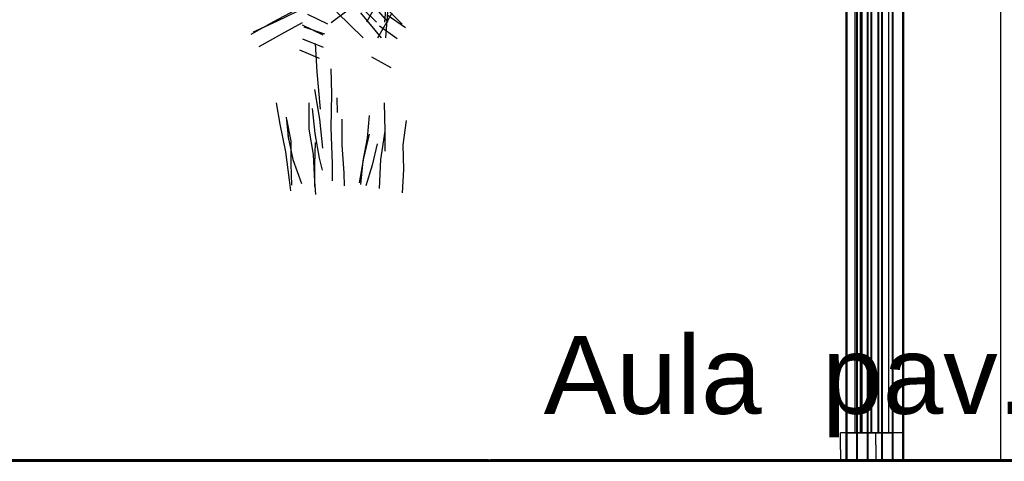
# Model space of a CAD drawing. Header units: millimetres. Extents: x -8253 to 34045, y -61360 to 6071.
# Tile 39 of 67: x 645 to 2035, y -20000 to -19376. Entities that reach past the tile are written whole.
import ezdxf
from ezdxf.enums import TextEntityAlignment as Align

# ---------------------------------------------------------------- set-up
doc = ezdxf.new("R2010")
doc.units = ezdxf.units.MM
for name, color, linetype in [('S-TAGLIO-PAV', 33, 'Continuous'), ('S-TAGLIO-VETRO', 5, 'Continuous'), ('S-TESTI', 7, 'Continuous'), ('S-VISTA', 8, 'Continuous'), ('S-VISTA-ARREDI', 9, 'Continuous')]:
    doc.layers.add(name, color=color, linetype=linetype)
doc.styles.add('VISIO', font='arial.ttf')

msp = doc.modelspace()

# ---------------------------------------------------------------- hatches: boundary and pattern name
at = {"layer": 'S-TAGLIO-PAV'}
for points in [[(690, -20000), (108, -20000), (108, -19998), (1030, -19998), (1308, -19998), (1308, -20000), (690, -20000)], [(2510, -20000), (1310, -20000), (1310, -19998), (2232, -19998), (2510, -19998), (2510, -20000)]]:
    msp.add_hatch(color=33, dxfattribs=at).paths.add_polyline_path(points)

# ---------------------------------------------------------------- linework, layer by layer
for p, q in [((689.5, -20000), (-107.9, -20000)), ((1029.6, -19998), (107, -19998)), ((689.5, -20000), (2978.3, -20000)), ((1029.6, -19998), (1307, -19998)), ((1307, -19998.5), (1307, -20000)), ((1309.3, -20000), (1307, -20000)), ((1309.3, -20000), (1310, -20000)), ((2232.6, -19998), (1310, -19998)), ((1310, -19999.5), (1310, -19998))]:
    msp.add_line(p, q, dxfattribs=at)
at = {"layer": 'S-TAGLIO-VETRO'}
for p, q in [((1833.9, -18242.7), (1833.9, -19960)), ((1823.9, -18707.3), (1823.9, -19960)), ((1832.8, -19960), (1803.9, -19960)), ((1803.9, -19983.1), (1803.9, -19960)), ((1829.7, -19960), (1823.9, -19960)), ((1829.7, -19960), (1833.9, -19960)), ((1832.8, -19960), (1853.9, -19960)), ((1853.9, -19976.9), (1853.9, -19960)), ((1803.9, -19983.1), (1803.9, -20000)), ((1853.9, -19976.9), (1853.9, -20000)), ((1832.8, -20000), (1803.9, -20000)), ((1832.8, -20000), (1853.9, -20000))]:
    msp.add_line(p, q, dxfattribs=at)
at = {"layer": 'S-VISTA'}
for p, q in [((1812, -20000), (1812, -16950)), ((1813, -20000), (1813, -16950)), ((1813, -20000), (1813, -16950)), ((1813, -20000), (1813, -16950)), ((1827, -20000), (1827, -16950)), ((1828, -20000), (1828, -16950)), ((1828, -20000), (1828, -16950)), ((1828, -20000), (1828, -16950)), ((1842, -20000), (1842, -16950)), ((1843, -20000), (1843, -16950)), ((1843, -20000), (1843, -16950)), ((1843, -20000), (1843, -16950)), ((1862, -20000), (1862, -16950)), ((1863, -20000), (1863, -16950)), ((1863, -20000), (1863, -16950)), ((1863, -20000), (1863, -16950)), ((1877, -20000), (1877, -16950)), ((1878, -20000), (1878, -16950)), ((1878, -20000), (1878, -16950)), ((1878, -20000), (1878, -16950)), ((2030, -20000), (2030, -16950)), ((1832, -19960), (1832, -16990)), ((1833, -19960), (1833, -16990)), ((1842, -19960), (1842, -16990)), ((1843, -19960), (1843, -16990)), ((1847, -19960), (1847, -16990)), ((1848, -19960), (1848, -16990)), ((1857, -19960), (1857, -16990)), ((1858, -19960), (1858, -16990)), ((1862, -19960), (1862, -17292)), ((1872, -19960), (1872, -17292)), ((1892, -20000), (1892, -17300)), ((1893, -20000), (1893, -17300)), ((1862, -19960), (1812, -19960)), ((1812, -20000), (1812, -19960)), ((1813, -19960), (1863, -19960)), ((1813, -20000), (1813, -19960)), ((1877, -19960), (1827, -19960)), ((1827, -20000), (1827, -19960)), ((1828, -19960), (1878, -19960)), ((1828, -20000), (1828, -19960)), ((1892, -19960), (1842, -19960)), ((1842, -20000), (1842, -19960)), ((1862, -20000), (1862, -19960)), ((1863, -20000), (1863, -19960)), ((1877, -20000), (1877, -19960)), ((1878, -20000), (1878, -19960)), ((1892, -20000), (1892, -19960)), ((6, -19998), (906, -19998)), ((6, -19998), (906, -19998)), ((6, -20000), (906, -20000)), ((6, -20000), (906, -20000)), ((107, -19998), (1307, -19998)), ((107, -19998), (1307, -19998)), ((107, -20000), (1307, -20000)), ((107, -20000), (1307, -20000)), ((1307, -19998), (230, -19998)), ((3570, -20000), (230, -20000)), ((1307, -20000), (230, -20000)), ((1843, -20000), (235, -20000)), ((365, -20000), (942, -20000)), ((508, -19998), (1708, -19998)), ((508, -19998), (1708, -19998)), ((508, -20000), (1708, -20000)), ((508, -20000), (1708, -20000)), ((909, -19998), (2109, -19998)), ((909, -19998), (2109, -19998)), ((909, -20000), (2109, -20000)), ((909, -20000), (2109, -20000)), ((942, -20000), (1843, -20000)), ((1310, -19998), (2510, -19998)), ((1310, -19998), (2510, -19998)), ((2510, -19998), (1310, -19998)), ((1310, -20000), (2510, -20000)), ((1310, -20000), (2510, -20000)), ((2510, -20000), (1310, -20000)), ((1711, -19998), (2911, -19998)), ((1711, -19998), (2911, -19998)), ((1711, -20000), (2911, -20000)), ((1711, -20000), (2911, -20000)), ((1812, -20000), (1862, -20000)), ((1862, -20000), (1812, -20000)), ((1863, -20000), (1813, -20000)), ((1813, -20000), (1863, -20000)), ((1863, -20000), (1813, -20000)), ((1813, -20000), (1863, -20000)), ((1827, -20000), (1877, -20000)), ((1877, -20000), (1827, -20000)), ((1878, -20000), (1828, -20000)), ((1828, -20000), (1878, -20000)), ((1878, -20000), (1828, -20000)), ((1828, -20000), (1878, -20000)), ((1842, -20000), (1892, -20000)), ((1892, -20000), (1842, -20000)), ((1843, -20000), (2030, -20000)), ((2030, -20000), (1843, -20000)), ((1893, -20000), (1843, -20000)), ((2030, -20000), (3540.7, -20000)), ((4850, -20000), (2030, -20000))]:
    msp.add_line(p, q, dxfattribs=at)
at = {"layer": 'S-VISTA-ARREDI'}
for p, q in [((1112, -19344), (1149, -19380)), ((1163, -19344), (1160, -19380)), ((1154, -19345), (1135, -19380)), ((1135, -19345), (1165, -19380)), ((1004, -19379), (1034, -19363)), ((1037, -19365), (1008, -19379)), ((1080, -19383), (1052, -19369)), ((1109, -19363), (1085, -19381)), ((1130, -19402), (1093, -19366)), ((1156, -19402), (1127, -19367)), ((1151, -19402), (1171, -19367)), ((1162, -19360), (1185, -19383)), ((1162, -19402), (1165, -19366)), ((1190, -19388), (1164, -19370)), ((972, -19397), (1004, -19379)), ((1008, -19379), (975, -19394)), ((1044, -19381), (1015, -19397)), ((1044, -19384), (1073, -19398)), ((1153, -19385), (1178, -19403)), ((1015, -19397), (983, -19415)), ((1076, -19397), (1047, -19387)), ((1074, -19416), (1045, -19404)), ((1065, -19450), (1063, -19410)), ((1040, -19419), (1068, -19431)), ((1142, -19429), (1169, -19444)), ((1070, -19503), (1065, -19450)), ((1086, -19481), (1085, -19446)), ((1069, -19517), (1062, -19475)), ((1085, -19529), (1086, -19481)), ((1013, -19524), (1008, -19494)), ((1054, -19531), (1054, -19494)), ((1093, -19487), (1093.5, -19507.5)), ((1161, -19534), (1160, -19494)), ((1058, -19502), (1062, -19537)), ((1021, -19563), (1013, -19524)), ((1025, -19546), (1022, -19514)), ((1022, -19517), (1028, -19548)), ((1073, -19558), (1069, -19517)), ((1100, -19517), (1100, -19553)), ((1136, -19544), (1139, -19512)), ((1191, -19519), (1186, -19553)), ((1060, -19567), (1054, -19531)), ((1062, -19537), (1068, -19572)), ((1087, -19580), (1085, -19529)), ((1131, -19572), (1139, -19538)), ((1155, -19574), (1161, -19534)), ((1161, -19562), (1161, -19531)), ((1024, -19540), (1031, -19574)), ((1028, -19548), (1028, -19580)), ((1062, -19581), (1063, -19550)), ((1130, -19576), (1136, -19544)), ((1150, -19552), (1143, -19582)), ((1026, -19603), (1021, -19563)), ((1100, -19553), (1103, -19593)), ((1186, -19553), (1187, -19588)), ((1028, -19580), (1029, -19610)), ((1031, -19574), (1043, -19608)), ((1062, -19605), (1060, -19567)), ((1068, -19572), (1072, -19589)), ((1087, -19604), (1087, -19580)), ((1125, -19607), (1131, -19572)), ((1127, -19609), (1130, -19576)), ((1153, -19615), (1155, -19574)), ((1062, -19612), (1062, -19581)), ((1103, -19593), (1103.5, -19611)), ((1143, -19582), (1134, -19611)), ((1187, -19588), (1185, -19621)), ((1028, -19618), (1026, -19603)), ((1063.5, -19623.5), (1062, -19605)), ((1025, -20000), (1056, -20000)), ((1056, -20000), (1025, -20000)), ((1056, -20000), (1088, -20000)), ((1088, -20000), (1056, -20000)), ((1088, -20000), (1121, -20000)), ((1121, -20000), (1088, -20000)), ((1121, -20000), (1152, -20000)), ((1152, -20000), (1121, -20000))]:
    msp.add_line(p, q, dxfattribs=at)

# ---------------------------------------------------------------- texts
at = {"layer": 'S-TESTI', "style": 'VISIO'}
msp.add_text('Aula  pav. 0,00', height=110, dxfattribs=at).set_placement((1897.5, -19878), align=Align.MIDDLE_CENTER)

doc.saveas('drawing.dxf')
